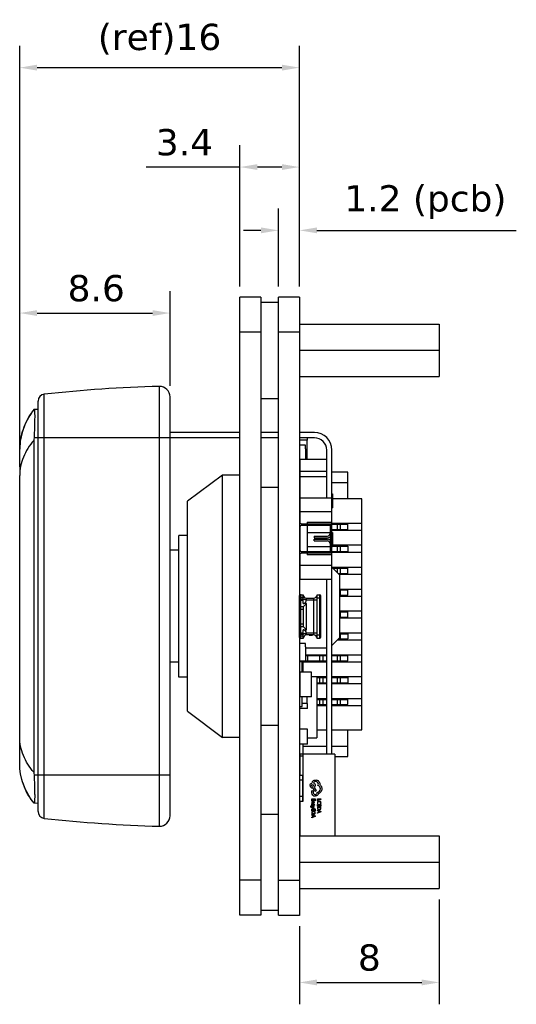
# Model space of a CAD drawing. Header units: millimetres. Extents: x 238 to 369, y 221 to 277.
# Tile 2 of 3: x 287 to 316, y 221 to 277. Entities that reach past the tile are written whole.
import ezdxf

# ---------------------------------------------------------------- set-up
doc = ezdxf.new("R2010")
doc.units = ezdxf.units.MM
doc.header["$LTSCALE"] = 30.734
doc.header["$PDMODE"] = 3
doc.header["$PDSIZE"] = 0.3125
doc.layers.get('0').update_dxf_attribs({"linetype": 'CONTINUOUS'})
doc.layers.get('Defpoints').update_dxf_attribs({"linetype": 'CONTINUOUS'})
doc.layers.add('dim', color=6, linetype='CONTINUOUS', lineweight=9)
doc.styles.add('Verdana', font='verdana.ttf', dxfattribs={"height": 1.5})
doc.dimstyles.new('aaaaaaaa 3.0', dxfattribs={"dimtxt": 1.5, "dimasz": 1, "dimexe": 1.25, "dimexo": 0.625, "dimtad": 1, "dimzin": 9, "dimdsep": 46, "dimtxsty": 'Verdana', "dimcen": 0, "dimazin": 0, "dimtfac": 1, "dimtofl": 0, "dimtmove": 0, "dimatfit": 3, "dimfxl": 1, "dimlwd": 25, "dimlwe": 25, "dimarcsym": 0})

# ---------------------------------------------------------------- blocks, each defined once
blk = doc.blocks.new('*D16')
at = {"layer": 'Defpoints', "color": 0}
for p in [(302.074, 265.174), (302.074, 261.348), (303.274, 261.348)]:
    blk.add_point(p, dxfattribs=at)
at = {"layer": 'dim', "color": 0, "lineweight": 25}
for p, q in [((302.074, 261.973), (302.074, 266.424)), ((303.274, 261.973), (303.274, 266.424)), ((301.074, 265.174), (300.074, 265.174)), ((304.274, 265.174), (315.68, 265.174))]:
    blk.add_line(p, q, dxfattribs=at)
at = {"layer": 'dim', "color": 0}
for points in [[(301.074, 265.007), (301.074, 265.341), (302.074, 265.174)], [(304.274, 265.341), (304.274, 265.007), (303.274, 265.174)]]:
    blk.add_solid(points, dxfattribs=at)
at = {"layer": 'dim', "color": 0, "insert": (310.477, 266.79), "char_height": 1.5, "attachment_point": 5, "style": 'Verdana'}
blk.add_mtext('1.2 (pcb)', dxfattribs=at)
blk = doc.blocks.new('*D17')
at = {"layer": 'Defpoints', "color": 0}
for p in [(299.874, 268.792), (299.874, 261.348), (303.274, 261.348)]:
    blk.add_point(p, dxfattribs=at)
at = {"layer": 'dim', "color": 0, "lineweight": 25}
for p, q in [((299.874, 261.973), (299.874, 270.042)), ((303.274, 261.973), (303.274, 270.042)), ((299.874, 268.792), (294.518, 268.792)), ((302.274, 268.792), (300.874, 268.792))]:
    blk.add_line(p, q, dxfattribs=at)
at = {"layer": 'dim', "color": 0}
for points in [[(300.874, 268.958), (300.874, 268.625), (299.874, 268.792)], [(302.274, 268.625), (302.274, 268.958), (303.274, 268.792)]]:
    blk.add_solid(points, dxfattribs=at)
at = {"layer": 'dim', "color": 0, "insert": (296.696, 270.198), "char_height": 1.5, "attachment_point": 5, "style": 'Verdana'}
blk.add_mtext('3.4', dxfattribs=at)
blk = doc.blocks.new('*D18')
at = {"layer": 'Defpoints', "color": 0}
for p in [(303.274, 274.472), (303.274, 261.348), (287.274, 251.492)]:
    blk.add_point(p, dxfattribs=at)
at = {"layer": 'dim', "color": 0, "lineweight": 25}
for p, q in [((287.274, 252.117), (287.274, 275.722)), ((303.274, 261.973), (303.274, 275.722)), ((288.274, 274.472), (302.274, 274.472))]:
    blk.add_line(p, q, dxfattribs=at)
at = {"layer": 'dim', "color": 0}
for points in [[(288.274, 274.639), (288.274, 274.305), (287.274, 274.472)], [(302.274, 274.305), (302.274, 274.639), (303.274, 274.472)]]:
    blk.add_solid(points, dxfattribs=at)
at = {"layer": 'dim', "color": 0, "insert": (295.274, 276.093), "char_height": 1.5, "attachment_point": 5, "style": 'Verdana'}
blk.add_mtext('(ref)16', dxfattribs=at)
blk = doc.blocks.new('*D19')
at = {"layer": 'Defpoints', "color": 0}
for p in [(295.874, 260.449), (295.874, 255.659), (287.274, 251.508)]:
    blk.add_point(p, dxfattribs=at)
at = {"layer": 'dim', "color": 0, "lineweight": 25}
for p, q in [((287.274, 252.133), (287.274, 261.699)), ((295.874, 256.284), (295.874, 261.699)), ((288.274, 260.449), (294.874, 260.449))]:
    blk.add_line(p, q, dxfattribs=at)
at = {"layer": 'dim', "color": 0}
for points in [[(288.274, 260.616), (288.274, 260.283), (287.274, 260.449)], [(294.874, 260.283), (294.874, 260.616), (295.874, 260.449)]]:
    blk.add_solid(points, dxfattribs=at)
at = {"layer": 'dim', "color": 0, "insert": (291.652, 261.859), "char_height": 1.5, "attachment_point": 5, "style": 'Verdana'}
blk.add_mtext('8.6', dxfattribs=at)
blk = doc.blocks.new('*D27')
at = {"layer": 'Defpoints', "color": 0}
for p in [(311.274, 227.573), (303.274, 226.039), (311.274, 222.201)]:
    blk.add_point(p, dxfattribs=at)
at = {"layer": 'dim', "color": 0, "lineweight": 25}
for p, q in [((311.274, 226.948), (311.274, 220.951)), ((303.274, 225.414), (303.274, 220.951)), ((304.274, 222.201), (310.274, 222.201))]:
    blk.add_line(p, q, dxfattribs=at)
at = {"layer": 'dim', "color": 0}
for points in [[(304.274, 222.368), (304.274, 222.035), (303.274, 222.201)], [(310.274, 222.035), (310.274, 222.368), (311.274, 222.201)]]:
    blk.add_solid(points, dxfattribs=at)
at = {"layer": 'dim', "color": 0, "insert": (307.274, 223.611), "char_height": 1.5, "attachment_point": 5, "style": 'Verdana'}
blk.add_mtext('8', dxfattribs=at)

msp = doc.modelspace()

# ---------------------------------------------------------------- linework, layer by layer
at = {"linetype": 'Continuous'}
for p, q in [((299.874, 226.039), (299.874, 261.348)), ((301.074, 261.348), (299.874, 261.348)), ((301.074, 261.348), (301.074, 226.039)), ((301.074, 261.073), (302.074, 261.073)), ((302.074, 226.039), (302.074, 261.348)), ((303.274, 261.348), (302.074, 261.348)), ((303.274, 261.348), (303.274, 226.039)), ((303.274, 259.823), (311.274, 259.823)), ((311.274, 259.823), (311.274, 256.823)), ((301.074, 259.349), (299.874, 259.349)), ((303.274, 259.349), (302.074, 259.349)), ((303.274, 258.323), (311.274, 258.323)), ((303.274, 256.823), (311.274, 256.823)), ((295.258, 256.259), (295.258, 231.127)), ((288.681, 231.573), (288.681, 255.813)), ((295.874, 231.727), (295.874, 255.659)), ((301.074, 255.573), (302.074, 255.573)), ((288.099, 254.95), (288.104, 254.95)), ((288.107, 254.951), (288.324, 254.958)), ((288.324, 231.971), (288.324, 255.415)), ((299.874, 253.323), (288.094, 253.323)), ((299.874, 253.623), (295.874, 253.623)), ((302.074, 253.623), (301.074, 253.623)), ((302.074, 253.323), (301.074, 253.323)), ((304.134, 253.623), (303.274, 253.623)), ((304.134, 253.323), (303.274, 253.323)), ((303.734, 253.178), (303.274, 253.178)), ((303.299, 252.89), (303.299, 253.178)), ((303.724, 252.092), (303.724, 253.178)), ((303.734, 253.178), (303.734, 253.323)), ((287.305, 253.128), (287.274, 252.663)), ((287.277, 252.808), (287.274, 252.663)), ((303.624, 252.892), (303.274, 252.892)), ((303.274, 252.642), (303.299, 252.642)), ((303.299, 252.142), (303.299, 252.642)), ((303.614, 252.692), (303.614, 252.097)), ((303.624, 252.692), (303.614, 252.692)), ((303.634, 252.682), (303.614, 252.692)), ((303.624, 252.692), (303.624, 252.892)), ((303.634, 252.102), (303.634, 252.682)), ((304.834, 249.892), (304.834, 252.623)), ((305.134, 247.916), (305.134, 252.623)), ((303.299, 252.142), (303.274, 252.142)), ((303.324, 248.399), (303.324, 252.092)), ((303.324, 252.092), (304.834, 252.092)), ((303.634, 252.102), (303.622, 252.096)), ((303.274, 251.892), (303.324, 251.892)), ((303.324, 251.806), (303.274, 251.806)), ((287.274, 234.723), (287.274, 251.163)), ((298.874, 251.193), (296.874, 249.693)), ((298.874, 236.193), (298.874, 251.193)), ((299.874, 251.193), (298.874, 251.193)), ((303.324, 251.252), (303.274, 251.252)), ((303.274, 251.217), (303.324, 251.217)), ((304.834, 251.392), (303.324, 251.392)), ((304.834, 251.092), (303.324, 251.092)), ((306.044, 251.352), (305.134, 251.352)), ((305.222, 251.362), (305.222, 251.352)), ((305.74, 251.362), (305.222, 251.362)), ((305.245, 251.362), (305.245, 251.352)), ((305.284, 251.362), (305.284, 251.352)), ((305.302, 251.362), (305.302, 251.352)), ((305.471, 251.352), (305.471, 251.362)), ((305.571, 251.362), (305.571, 251.352)), ((305.74, 251.352), (305.74, 251.362)), ((305.786, 251.362), (305.743, 251.362)), ((305.786, 251.362), (305.786, 251.352)), ((306.044, 249.827), (306.044, 251.352)), ((301.074, 250.493), (302.074, 250.493)), ((306.044, 250.752), (305.134, 250.752)), ((303.324, 249.892), (305.124, 249.892)), ((305.124, 245.242), (305.124, 249.892)), ((305.134, 250.124), (305.174, 250.124)), ((305.174, 250.124), (305.174, 249.324)), ((306.844, 249.827), (305.174, 249.827)), ((306.844, 236.627), (306.844, 249.827)), ((296.874, 237.693), (296.874, 249.693)), ((305.134, 249.324), (305.174, 249.324)), ((303.274, 249.017), (303.324, 249.017)), ((305.124, 249.092), (303.324, 249.092)), ((303.324, 246.877), (303.324, 248.257)), ((303.374, 248.407), (305.124, 248.407)), ((305.124, 248.307), (303.374, 248.307)), ((303.724, 248.507), (305.124, 248.507)), ((303.724, 248.507), (303.724, 248.407)), ((303.724, 248.307), (303.724, 246.827)), ((305.024, 248.307), (305.024, 246.827)), ((306.844, 248.427), (305.134, 248.427)), ((305.134, 248.377), (306.044, 248.377)), ((305.427, 248.377), (305.427, 248.077)), ((305.627, 248.077), (305.627, 248.377)), ((306.044, 248.077), (306.044, 248.377)), ((296.374, 239.643), (296.374, 247.743)), ((296.874, 247.743), (296.374, 247.743)), ((303.274, 247.717), (303.324, 247.717)), ((303.724, 247.916), (305.024, 247.916)), ((304.124, 247.707), (304.874, 247.707)), ((304.124, 247.707), (304.124, 247.607)), ((304.124, 247.607), (304.874, 247.607)), ((305.124, 247.916), (305.174, 247.916)), ((305.134, 248.077), (306.044, 248.077)), ((306.844, 248.027), (305.134, 248.027)), ((305.174, 247.916), (305.174, 247.116)), ((303.324, 247.417), (303.274, 247.417)), ((303.724, 247.116), (305.024, 247.116)), ((304.124, 247.527), (304.874, 247.527)), ((304.124, 247.427), (304.124, 247.527)), ((304.124, 247.427), (304.874, 247.427)), ((305.124, 247.116), (305.174, 247.116)), ((305.134, 235.252), (305.134, 247.116)), ((306.844, 247.177), (305.174, 247.177)), ((305.174, 247.127), (306.044, 247.127)), ((305.427, 247.127), (305.427, 246.827)), ((305.627, 246.827), (305.627, 247.127)), ((306.044, 247.127), (306.044, 246.827)), ((296.374, 246.893), (295.874, 246.893)), ((303.324, 245.242), (303.324, 246.736)), ((303.374, 246.827), (305.124, 246.827)), ((305.124, 246.727), (303.374, 246.727)), ((303.724, 246.727), (303.724, 246.627)), ((305.124, 246.627), (303.724, 246.627)), ((305.134, 246.827), (306.044, 246.827)), ((305.134, 246.777), (306.844, 246.777)), ((303.274, 246.117), (303.324, 246.117)), ((303.274, 246.068), (303.324, 246.068)), ((303.324, 246.042), (305.124, 246.042)), ((305.574, 245.488), (305.134, 245.928)), ((305.136, 245.927), (306.844, 245.927)), ((305.186, 245.877), (306.044, 245.877)), ((305.427, 245.877), (305.427, 245.635)), ((305.627, 245.577), (305.627, 245.877)), ((306.044, 245.577), (306.044, 245.877)), ((305.486, 245.577), (306.044, 245.577)), ((305.536, 245.527), (306.844, 245.527)), ((305.574, 245.488), (305.574, 241.898)), ((303.324, 245.242), (305.124, 245.242)), ((304.834, 235.252), (304.834, 245.242)), ((303.274, 244.364), (303.374, 244.364)), ((303.284, 241.904), (303.284, 244.304)), ((303.334, 244.354), (303.484, 244.354)), ((303.334, 244.354), (303.334, 241.854)), ((303.334, 244.215), (303.484, 244.215)), ((303.374, 244.364), (303.374, 244.354)), ((303.484, 244.082), (303.484, 244.354)), ((304.284, 244.354), (304.434, 244.354)), ((304.284, 241.854), (304.284, 244.354)), ((304.434, 241.854), (304.434, 244.354)), ((304.484, 244.304), (304.484, 241.904)), ((305.574, 244.677), (306.844, 244.677)), ((305.574, 244.627), (306.044, 244.627)), ((305.574, 244.327), (306.044, 244.327)), ((305.574, 244.277), (306.844, 244.277)), ((305.627, 244.327), (305.627, 244.627)), ((306.044, 244.327), (306.044, 244.627)), ((303.484, 244.098), (303.334, 244.098)), ((303.484, 244.029), (303.334, 244.029)), ((303.334, 243.681), (303.511, 243.681)), ((303.679, 244.054), (303.484, 244.082)), ((303.484, 243.854), (303.484, 244.029)), ((303.484, 244.029), (303.484, 244.029)), ((303.684, 243.854), (303.484, 243.854)), ((303.511, 243.681), (303.684, 243.854)), ((303.679, 244.054), (304.284, 244.054)), ((303.684, 244.154), (304.084, 244.154)), ((303.684, 244.075), (303.684, 244.154)), ((303.684, 242.354), (303.684, 243.854)), ((304.084, 244.154), (304.084, 242.054)), ((304.484, 244.154), (304.284, 244.154)), ((303.284, 243.564), (303.274, 243.564)), ((303.484, 243.508), (303.284, 243.508)), ((303.484, 243.508), (303.484, 242.701)), ((305.574, 243.427), (306.844, 243.427)), ((305.574, 243.377), (306.044, 243.377)), ((305.574, 243.077), (306.044, 243.077)), ((305.627, 243.077), (305.627, 243.377)), ((306.044, 243.077), (306.044, 243.377)), ((303.284, 242.644), (303.274, 242.644)), ((303.284, 242.701), (303.484, 242.701)), ((303.511, 242.527), (303.334, 242.527)), ((303.684, 242.354), (303.511, 242.527)), ((305.574, 243.027), (306.844, 243.027)), ((303.334, 242.179), (303.484, 242.179)), ((303.334, 242.11), (303.484, 242.11)), ((303.484, 241.994), (303.334, 241.994)), ((303.484, 242.354), (303.684, 242.354)), ((303.484, 241.854), (303.484, 242.354)), ((303.679, 242.154), (303.484, 242.127)), ((304.284, 242.154), (303.679, 242.154)), ((303.684, 242.054), (303.684, 242.133)), ((304.084, 242.054), (303.684, 242.054)), ((303.827, 242.044), (303.827, 242.054)), ((303.827, 242.044), (304.03, 242.044)), ((303.856, 242.054), (303.856, 242.044)), ((303.877, 242.044), (303.877, 242.054)), ((303.924, 242.044), (303.924, 242.054)), ((303.974, 242.044), (303.974, 242.054)), ((303.994, 242.044), (303.994, 242.054)), ((304.013, 242.044), (304.013, 242.054)), ((304.03, 242.044), (304.03, 242.054)), ((304.284, 242.054), (304.484, 242.054)), ((305.574, 242.177), (306.844, 242.177)), ((305.574, 242.127), (306.044, 242.127)), ((305.627, 241.827), (305.627, 242.127)), ((306.044, 242.127), (306.044, 241.827)), ((303.374, 241.844), (303.274, 241.844)), ((303.624, 241.573), (303.274, 241.573)), ((303.484, 241.854), (303.334, 241.854)), ((303.374, 241.844), (303.374, 241.854)), ((303.624, 241.373), (303.614, 241.373)), ((303.634, 241.363), (303.614, 241.373)), ((303.614, 241.373), (303.614, 240.773)), ((303.624, 241.373), (303.624, 241.573)), ((303.634, 240.783), (303.634, 241.363)), ((304.434, 241.854), (304.284, 241.854)), ((305.574, 241.898), (305.134, 241.458)), ((305.453, 241.777), (306.844, 241.777)), ((305.503, 241.827), (306.044, 241.827)), ((303.274, 241.323), (303.299, 241.323)), ((303.274, 241.318), (303.299, 241.318)), ((303.274, 240.877), (303.299, 240.877)), ((303.299, 240.823), (303.274, 240.823)), ((303.299, 240.823), (303.299, 241.323)), ((303.634, 241.318), (304.834, 241.318)), ((303.634, 240.927), (304.834, 240.927)), ((303.634, 240.877), (304.834, 240.877)), ((303.747, 240.577), (303.747, 240.877)), ((304.424, 240.877), (304.424, 240.577)), ((304.624, 240.577), (304.624, 240.877)), ((305.134, 240.927), (306.844, 240.927)), ((305.134, 240.877), (306.044, 240.877)), ((305.427, 240.877), (305.427, 240.577)), ((305.627, 240.577), (305.627, 240.877)), ((306.044, 240.577), (306.044, 240.877)), ((296.374, 240.493), (295.874, 240.493)), ((303.274, 240.573), (303.624, 240.573)), ((303.434, 240.523), (303.274, 240.523)), ((303.434, 239.938), (303.434, 240.523)), ((303.494, 239.938), (303.494, 240.577)), ((303.494, 240.527), (304.834, 240.527)), ((303.634, 240.783), (303.614, 240.773)), ((303.614, 240.773), (303.624, 240.773)), ((303.624, 240.773), (303.624, 240.573)), ((303.624, 240.577), (304.834, 240.577)), ((305.134, 240.577), (306.044, 240.577)), ((305.134, 240.527), (306.844, 240.527)), ((303.974, 239.938), (303.319, 239.938)), ((303.319, 238.514), (303.319, 239.938)), ((303.974, 238.514), (303.974, 239.938)), ((303.974, 239.673), (304.274, 239.673)), ((304.274, 239.677), (304.834, 239.677)), ((304.274, 239.673), (304.274, 236.173)), ((305.134, 239.677), (306.844, 239.677)), ((296.874, 239.643), (296.374, 239.643)), ((303.274, 239.354), (303.319, 239.354)), ((303.319, 239.233), (303.274, 239.233)), ((303.319, 239.133), (303.274, 239.133)), ((303.299, 239.133), (303.299, 239.233)), ((304.274, 239.627), (304.834, 239.627)), ((304.274, 239.327), (304.834, 239.327)), ((304.274, 239.277), (304.834, 239.277)), ((304.424, 239.627), (304.424, 239.327)), ((304.624, 239.327), (304.624, 239.627)), ((305.134, 239.627), (306.044, 239.627)), ((305.134, 239.327), (306.044, 239.327)), ((305.134, 239.277), (306.844, 239.277)), ((305.427, 239.627), (305.427, 239.327)), ((305.627, 239.327), (305.627, 239.627)), ((306.044, 239.627), (306.044, 239.327)), ((303.974, 238.514), (303.319, 238.514)), ((303.434, 237.965), (303.434, 238.514)), ((303.734, 238.137), (303.434, 238.137)), ((303.724, 238.137), (303.724, 238.514)), ((303.734, 237.862), (303.734, 238.137)), ((304.274, 238.427), (304.834, 238.427)), ((304.274, 238.377), (304.834, 238.377)), ((304.274, 238.077), (304.834, 238.077)), ((304.274, 238.027), (304.834, 238.027)), ((304.424, 238.377), (304.424, 238.077)), ((304.624, 238.077), (304.624, 238.377)), ((305.134, 238.427), (306.844, 238.427)), ((305.134, 238.377), (306.044, 238.377)), ((305.134, 238.077), (306.044, 238.077)), ((305.134, 238.027), (306.844, 238.027)), ((305.427, 238.377), (305.427, 238.077)), ((305.627, 238.077), (305.627, 238.377)), ((306.044, 238.077), (306.044, 238.377)), ((296.874, 237.693), (298.874, 236.193)), ((303.274, 237.965), (303.434, 237.965)), ((303.734, 237.862), (303.274, 237.862)), ((301.074, 236.893), (302.074, 236.893)), ((303.734, 236.672), (303.274, 236.672)), ((303.734, 235.822), (303.734, 236.672)), ((304.274, 236.627), (304.834, 236.627)), ((305.134, 236.627), (306.844, 236.627)), ((306.044, 235.102), (306.044, 236.627)), ((299.874, 236.193), (298.874, 236.193)), ((303.734, 235.822), (303.274, 235.822)), ((303.474, 235.822), (303.474, 235.252)), ((303.734, 236.173), (304.274, 236.173)), ((303.294, 235.202), (303.274, 235.202)), ((305.294, 235.252), (303.294, 235.252)), ((303.294, 235.252), (303.294, 234.052)), ((303.474, 235.702), (304.834, 235.702)), ((303.494, 232.552), (303.494, 235.252)), ((305.134, 235.702), (306.044, 235.702)), ((305.294, 235.252), (305.294, 230.573)), ((303.294, 235.152), (303.494, 235.152)), ((305.294, 235.102), (306.044, 235.102)), ((288.094, 234.063), (295.874, 234.063)), ((303.274, 234.052), (303.494, 234.052)), ((303.474, 232.552), (303.474, 234.052)), ((303.474, 233.752), (303.274, 233.752)), ((303.979, 233.034), (303.979, 233.12)), ((304.042, 233.313), (304.028, 233.313)), ((304.149, 233.111), (304.042, 233.313)), ((304.067, 233.108), (304.067, 233.043)), ((304.125, 233.349), (304.226, 233.156)), ((304.226, 233.156), (304.149, 233.111)), ((304.292, 233.052), (304.292, 233.063)), ((288.104, 232.436), (288.101, 232.436)), ((288.324, 232.428), (288.107, 232.436)), ((303.274, 232.852), (303.474, 232.852)), ((303.274, 232.552), (303.494, 232.552)), ((303.294, 232.552), (303.294, 230.573)), ((303.979, 232.683), (304.183, 232.683)), ((303.979, 232.573), (303.979, 232.683)), ((304.003, 232.573), (303.979, 232.573)), ((304.003, 232.458), (303.979, 232.458)), ((303.979, 232.458), (303.979, 232.432)), ((303.979, 232.432), (304.073, 232.432)), ((303.984, 232.398), (304.011, 232.398)), ((304.071, 232.656), (304.003, 232.656)), ((304.003, 232.656), (304.003, 232.573)), ((304.038, 232.458), (304.052, 232.458)), ((304.04, 232.35), (304.043, 232.359)), ((304.052, 232.458), (304.048, 232.492)), ((304.069, 232.358), (304.065, 232.35)), ((304.072, 232.458), (304.066, 232.501)), ((304.071, 232.584), (304.071, 232.656)), ((304.094, 232.584), (304.071, 232.584)), ((304.114, 232.535), (304.09, 232.535)), ((304.159, 232.656), (304.094, 232.656)), ((304.094, 232.656), (304.094, 232.584)), ((304.159, 232.578), (304.159, 232.656)), ((304.183, 232.578), (304.159, 232.578)), ((304.183, 232.683), (304.183, 232.578)), ((304.302, 232.683), (304.505, 232.683)), ((304.302, 232.575), (304.302, 232.683)), ((304.325, 232.575), (304.302, 232.575)), ((304.302, 232.374), (304.505, 232.374)), ((304.302, 232.265), (304.302, 232.374)), ((304.31, 232.415), (304.336, 232.415)), ((304.505, 232.656), (304.325, 232.656)), ((304.325, 232.656), (304.325, 232.575)), ((304.473, 232.415), (304.5, 232.415)), ((304.505, 232.683), (304.505, 232.656)), ((304.505, 232.374), (304.505, 232.269)), ((301.074, 231.823), (302.074, 231.823)), ((303.911, 232.27), (303.911, 232.265)), ((303.936, 232.281), (303.913, 232.281)), ((303.934, 232.276), (303.936, 232.281)), ((303.98, 232.229), (303.953, 232.24)), ((303.957, 232.213), (304.125, 232.147)), ((303.979, 232.119), (304.183, 232.119)), ((303.979, 232.01), (303.979, 232.119)), ((304.003, 232.01), (303.979, 232.01)), ((304.183, 231.972), (303.979, 231.972)), ((303.979, 231.972), (303.979, 231.916)), ((303.979, 231.795), (304.183, 231.717)), ((303.979, 231.766), (303.979, 231.795)), ((304.125, 232.286), (303.98, 232.229)), ((304.002, 232.216), (304.015, 232.22)), ((304.007, 232.215), (304.002, 232.216)), ((304.071, 232.093), (304.003, 232.093)), ((304.003, 232.093), (304.003, 232.01)), ((304.159, 231.945), (304.003, 231.945)), ((304.003, 231.945), (304.003, 231.916)), ((304.015, 232.213), (304.007, 232.215)), ((304.015, 232.22), (304.125, 232.258)), ((304.125, 232.173), (304.015, 232.213)), ((304.035, 232.34), (304.04, 232.35)), ((304.065, 232.35), (304.062, 232.341)), ((304.071, 232.02), (304.071, 232.093)), ((304.094, 232.02), (304.071, 232.02)), ((304.159, 232.093), (304.094, 232.093)), ((304.094, 232.093), (304.094, 232.02)), ((304.122, 232.306), (304.097, 232.306)), ((304.125, 232.258), (304.125, 232.286)), ((304.125, 232.147), (304.125, 232.173)), ((304.159, 232.015), (304.159, 232.093)), ((304.183, 232.015), (304.159, 232.015)), ((304.159, 231.915), (304.159, 231.945)), ((304.183, 232.119), (304.183, 232.015)), ((304.183, 231.914), (304.183, 231.972)), ((304.325, 232.265), (304.302, 232.265)), ((304.505, 232.226), (304.302, 232.226)), ((304.302, 232.226), (304.302, 232.17)), ((304.302, 232.049), (304.505, 231.972)), ((304.302, 232.02), (304.302, 232.049)), ((304.358, 232.001), (304.302, 232.02)), ((304.505, 231.944), (304.302, 231.866)), ((304.302, 231.895), (304.358, 231.916)), ((304.302, 231.866), (304.302, 231.895)), ((304.394, 232.348), (304.325, 232.348)), ((304.325, 232.348), (304.325, 232.265)), ((304.482, 232.2), (304.325, 232.2)), ((304.325, 232.2), (304.325, 232.17)), ((304.358, 231.916), (304.358, 232.001)), ((304.465, 231.962), (304.381, 231.992)), ((304.381, 231.992), (304.381, 231.924)), ((304.381, 231.924), (304.465, 231.955)), ((304.394, 232.275), (304.394, 232.348)), ((304.417, 232.275), (304.394, 232.275)), ((304.482, 232.348), (304.417, 232.348)), ((304.417, 232.348), (304.417, 232.275)), ((304.47, 231.961), (304.465, 231.962)), ((304.475, 231.957), (304.48, 231.958)), ((304.482, 232.269), (304.482, 232.348)), ((304.505, 232.269), (304.482, 232.269)), ((304.482, 232.169), (304.482, 232.2)), ((304.505, 232.168), (304.505, 232.226)), ((304.505, 231.972), (304.505, 231.944)), ((304.035, 231.746), (303.979, 231.766)), ((304.183, 231.689), (303.979, 231.612)), ((303.979, 231.641), (304.035, 231.661)), ((303.979, 231.612), (303.979, 231.641)), ((304.035, 231.661), (304.035, 231.746)), ((304.143, 231.707), (304.058, 231.738)), ((304.058, 231.738), (304.058, 231.67)), ((304.058, 231.67), (304.143, 231.7)), ((304.147, 231.706), (304.143, 231.707)), ((304.153, 231.703), (304.158, 231.704)), ((304.183, 231.717), (304.183, 231.689)), ((303.274, 230.573), (311.274, 230.573)), ((311.274, 230.573), (311.274, 227.573)), ((303.274, 229.073), (311.274, 229.073)), ((301.074, 228.04), (299.874, 228.04)), ((302.074, 228.04), (303.274, 228.04)), ((303.274, 227.573), (311.274, 227.573)), ((301.074, 226.323), (302.074, 226.323)), ((301.074, 226.039), (299.874, 226.039)), ((302.074, 226.039), (303.274, 226.039)), ((303.274, 226.039), (303.274, 226.034))]:
    msp.add_line(p, q, dxfattribs=at)
msp.add_lwpolyline([(288.099, 254.95), (287.826, 254.573), (287.583, 254.118), (287.408, 253.633), (287.305, 253.128)], dxfattribs=at)
msp.add_circle((304.026, 233.459), 0.0564, dxfattribs=at)
for centre, radius, start, end in [((297.38, 176.287), 80, 91.51954, 96.24255), ((295.274, 255.659), 0.6, 0, 91.5195), ((288.724, 255.415), 0.4, 96.2426, 180), ((290.236, 253.171), 2.147, 175.928, 179.8423), ((304.134, 252.623), 1, 0, 90), ((304.134, 252.623), 0.7, 0, 90), ((330.082, 251.411), 42.808, 179.6628, 179.8918), ((379.112, 251.274), 91.838, 179.75706, 180.069), ((303.374, 248.257), 0.15, 90, 131.8371), ((303.374, 248.257), 0.05, 90, 180), ((304.874, 247.857), 0.15, 270, 360), ((304.874, 247.857), 0.25, 270, 307.6162), ((304.874, 247.277), 0.25, 52.385, 90), ((304.874, 247.277), 0.15, 0, 90), ((303.374, 246.877), 0.15, 228.1629, 270), ((303.374, 246.877), 0.05, 180, 270), ((303.334, 244.304), 0.05, 90, 180), ((303.684, 244.354), 0.2, 180, 270), ((304.084, 244.354), 0.2, 270, 360), ((304.434, 244.304), 0.05, 0, 90), ((303.619, 244.08), 0.0653, 339.1138, 347.0821), ((303.684, 241.854), 0.2, 90, 180), ((303.619, 242.129), 0.0653, 12.9179, 20.8862), ((304.084, 241.854), 0.2, 0, 90), ((303.334, 241.904), 0.05, 180, 270), ((304.434, 241.904), 0.05, 270, 360), ((290.236, 234.215), 2.147, 180.1576, 184.0719), ((304.212, 233.535), 0.238, 132.5963, 165.4744), ((304.211, 233.536), 0.145, 0.0152, 89.9848), ((304.028, 233.458), 0.145, 180.0152, 269.9848), ((304.18, 233.052), 0.113, 270.0736, 359.9264), ((304.269, 233.266), 0.204, 276.5102, 359.9697), ((304.268, 233.265), 0.205, 0.0487, 71.1895), ((304.024, 232.502), 0.0206, 44.3052, 61.8665), ((304.181, 233.052), 0.202, 227.3652, 270.0756), ((304.043, 232.49), 0.0845, 20.9372, 32.1416), ((304.388, 232.476), 0.0898, 121.1081, 133.3031), ((304.391, 232.461), 0.0944, 330.8528, 337.7258), ((304.392, 232.46), 0.0931, 337.7421, 340.5573), ((304.404, 232.462), 0.107, 42.7334, 45.5371), ((288.724, 231.971), 0.4, 180, 263.7574), ((304.084, 231.908), 0.104, 219.7237, 222.9705), ((304.081, 231.905), 0.0998, 222.9549, 225.5783), ((304.071, 231.901), 0.0653, 224.0367, 241.5537), ((304.046, 232.338), 0.0821, 337.6394, 345.5195), ((304.04, 232.339), 0.0883, 345.5522, 353.1702), ((304.407, 232.162), 0.104, 219.7237, 222.9705), ((304.404, 232.159), 0.0998, 222.9549, 225.5783), ((304.393, 232.155), 0.0653, 224.0367, 241.5537), ((297.38, 311.099), 80, 263.75745, 268.48046), ((295.274, 231.727), 0.6, 268.4805, 360)]:
    msp.add_arc(centre, radius, start, end, dxfattribs=at)
for points, knots in [([(288.104, 254.95), (287.86, 254.645), (287.557, 254.13), (287.334, 253.383), (287.285, 252.999), (287.277, 252.808)], [0, 0, 0, 0, 0.504444, 0.753075, 1, 1, 1, 1]), ([(288.107, 254.951), (288.111, 254.951), (288.115, 254.943), (288.118, 254.932), (288.122, 254.911), (288.125, 254.876), (288.128, 254.822), (288.13, 254.754), (288.132, 254.673), (288.132, 254.578), (288.132, 254.428), (288.13, 254.216), (288.123, 253.938), (288.113, 253.636), (288.102, 253.429), (288.094, 253.323)], [0, 0, 0, 0, 0.006386, 0.012585, 0.021047, 0.044889, 0.077862, 0.119709, 0.170029, 0.22836, 0.294128, 0.445388, 0.617989, 0.805275, 1, 1, 1, 1]), ([(288.089, 253.176), (287.961, 253.031), (287.732, 252.727), (287.471, 252.227), (287.311, 251.702), (287.274, 251.341), (287.274, 251.163)], [0, 0, 0, 0, 0.261131, 0.513496, 0.758733, 1, 1, 1, 1]), ([(287.275, 251.663), (287.275, 251.728), (287.276, 251.856), (287.277, 252.041), (287.278, 252.187), (287.278, 252.295), (287.278, 252.368), (287.278, 252.434), (287.278, 252.492), (287.277, 252.542), (287.277, 252.579), (287.277, 252.604), (287.276, 252.619), (287.276, 252.632), (287.276, 252.643), (287.276, 252.651), (287.276, 252.658), (287.275, 252.66), (287.275, 252.663), (287.275, 252.663)], [0, 0, 0, 0, 0.19506, 0.382666, 0.555523, 0.634344, 0.707044, 0.77294, 0.831389, 0.881844, 0.923802, 0.941469, 0.956872, 0.969972, 0.980729, 0.989123, 0.995139, 0.998765, 1, 1, 1, 1]), ([(303.334, 244.215), (303.322, 244.215), (303.306, 244.213), (303.289, 244.207), (303.284, 244.202), (303.284, 244.2)], [0, 0, 0, 0, 0.654508, 0.87285, 1, 1, 1, 1]), ([(303.291, 244.111), (303.29, 244.112), (303.286, 244.116), (303.284, 244.121), (303.284, 244.125)], [0, 0, 0, 0, 0.281852, 1, 1, 1, 1]), ([(303.334, 244.029), (303.322, 244.029), (303.296, 244.037), (303.284, 244.062), (303.284, 244.073)], [0, 0, 0, 0, 0.523525, 1, 1, 1, 1]), ([(303.284, 243.638), (303.284, 243.649), (303.297, 243.673), (303.322, 243.681), (303.334, 243.681)], [0, 0, 0, 0, 0.474674, 1, 1, 1, 1]), ([(303.334, 244.098), (303.33, 244.098), (303.315, 244.099), (303.299, 244.104), (303.291, 244.111)], [0, 0, 0, 0, 0.282508, 1, 1, 1, 1]), ([(303.484, 244.129), (303.484, 244.122), (303.498, 244.11), (303.518, 244.101), (303.556, 244.089), (303.612, 244.081), (303.66, 244.079), (303.684, 244.079)], [0, 0, 0, 0, 0.108631, 0.205496, 0.332611, 0.654617, 1, 1, 1, 1]), ([(303.682, 244.064), (303.659, 244.066), (303.615, 244.07), (303.562, 244.078), (303.525, 244.084), (303.506, 244.089), (303.493, 244.093), (303.486, 244.096), (303.484, 244.098)], [0, 0, 0, 0, 0.343262, 0.664624, 0.794079, 0.89433, 0.962234, 1, 1, 1, 1]), ([(303.484, 244.032), (303.484, 244.035), (303.484, 244.043), (303.484, 244.059), (303.484, 244.073), (303.484, 244.082)], [0, 0, 0, 0, 0.20838, 0.445978, 1, 1, 1, 1]), ([(303.484, 243.854), (303.51, 243.854), (303.561, 243.866), (303.644, 243.928), (303.672, 244.004), (303.679, 244.054)], [0, 0, 0, 0, 0.251099, 0.50221, 1, 1, 1, 1]), ([(303.511, 243.681), (303.493, 243.663), (303.485, 243.617), (303.484, 243.559), (303.484, 243.525), (303.484, 243.508)], [0, 0, 0, 0, 0.42743, 0.703606, 1, 1, 1, 1]), ([(303.682, 244.065), (303.683, 244.066), (303.683, 244.068), (303.684, 244.07), (303.684, 244.077), (303.684, 244.075)], [0, 0, 0, 0, 0.237257, 0.614203, 1, 1, 1, 1]), ([(303.334, 242.527), (303.322, 242.527), (303.297, 242.535), (303.284, 242.559), (303.284, 242.571)], [0, 0, 0, 0, 0.525326, 1, 1, 1, 1]), ([(303.484, 242.701), (303.484, 242.683), (303.484, 242.649), (303.485, 242.591), (303.493, 242.545), (303.511, 242.527)], [0, 0, 0, 0, 0.296396, 0.572576, 1, 1, 1, 1]), ([(303.284, 242.135), (303.284, 242.147), (303.296, 242.171), (303.322, 242.179), (303.334, 242.179)], [0, 0, 0, 0, 0.476475, 1, 1, 1, 1]), ([(303.284, 242.084), (303.284, 242.086), (303.288, 242.098), (303.3, 242.104), (303.309, 242.107)], [0, 0, 0, 0, 0.199421, 1, 1, 1, 1]), ([(303.334, 241.994), (303.322, 241.994), (303.306, 241.995), (303.289, 242.001), (303.284, 242.007), (303.284, 242.009)], [0, 0, 0, 0, 0.654508, 0.87285, 1, 1, 1, 1]), ([(303.679, 242.154), (303.672, 242.204), (303.644, 242.281), (303.561, 242.342), (303.51, 242.354), (303.484, 242.354)], [0, 0, 0, 0, 0.497793, 0.748897, 1, 1, 1, 1]), ([(303.682, 242.144), (303.659, 242.142), (303.615, 242.138), (303.562, 242.131), (303.525, 242.124), (303.506, 242.119), (303.493, 242.115), (303.486, 242.112), (303.484, 242.11)], [0, 0, 0, 0, 0.343262, 0.664623, 0.794078, 0.894329, 0.962233, 1, 1, 1, 1]), ([(303.684, 242.129), (303.66, 242.129), (303.612, 242.127), (303.556, 242.119), (303.518, 242.108), (303.498, 242.099), (303.484, 242.087), (303.484, 242.079)], [0, 0, 0, 0, 0.345383, 0.667389, 0.794504, 0.891369, 1, 1, 1, 1]), ([(303.684, 242.133), (303.684, 242.132), (303.684, 242.138), (303.683, 242.14), (303.683, 242.143), (303.682, 242.143)], [0, 0, 0, 0, 0.356412, 0.754853, 1, 1, 1, 1]), ([(288.089, 234.21), (287.961, 234.355), (287.732, 234.659), (287.471, 235.159), (287.311, 235.684), (287.274, 236.045), (287.274, 236.223)], [0, 0, 0, 0, 0.261132, 0.513497, 0.758734, 1, 1, 1, 1]), ([(288.099, 232.436), (287.837, 232.753), (287.418, 233.482), (287.274, 234.312), (287.274, 234.723)], [0, 0, 0, 0, 0.499993, 1, 1, 1, 1]), ([(288.104, 232.436), (287.973, 232.6), (287.737, 232.946), (287.473, 233.513), (287.311, 234.11), (287.274, 234.519), (287.274, 234.723)], [0, 0, 0, 0, 0.254304, 0.505256, 0.753413, 1, 1, 1, 1]), ([(288.094, 234.063), (288.102, 233.957), (288.113, 233.75), (288.123, 233.448), (288.13, 233.17), (288.132, 232.958), (288.132, 232.808), (288.132, 232.713), (288.13, 232.632), (288.128, 232.564), (288.125, 232.516), (288.123, 232.485), (288.121, 232.468), (288.118, 232.454), (288.115, 232.443), (288.111, 232.435), (288.107, 232.436)], [0, 0, 0, 0, 0.194723, 0.382007, 0.554607, 0.705865, 0.771633, 0.829964, 0.880284, 0.922131, 0.955104, 0.968179, 0.978949, 0.987411, 0.993609, 1, 1, 1, 1]), ([(303.988, 232.469), (303.992, 232.465), (303.997, 232.461), (304.002, 232.458), (304.003, 232.458)], [0, 0, 0, 0, 0.947036, 1, 1, 1, 1]), ([(304.48, 231.959), (304.48, 231.959), (304.476, 231.959), (304.473, 231.96), (304.47, 231.961)], [0, 0, 0, 0, 0.092664, 1, 1, 1, 1]), ([(304.158, 231.704), (304.157, 231.704), (304.153, 231.705), (304.15, 231.705), (304.147, 231.706)], [0, 0, 0, 0, 0.092664, 1, 1, 1, 1])]:
    msp.add_open_spline(points, degree=3, knots=knots, dxfattribs=at)
for points in [[(288.089, 253.176), (288.083, 250.015), (288.076, 243.693), (288.083, 237.371), (288.089, 234.21)], [(303.484, 244.029), (303.484, 244.03), (303.484, 244.031), (303.484, 244.032)], [(303.309, 242.107), (303.317, 242.109), (303.326, 242.11), (303.334, 242.11)], [(303.883, 233.458), (303.883, 233.522), (303.924, 233.576), (303.982, 233.595)], [(304.051, 233.711), (304.094, 233.75), (304.151, 233.772), (304.209, 233.772)], [(304.211, 233.681), (304.152, 233.681), (304.102, 233.644), (304.078, 233.594)], [(304.078, 233.594), (304.133, 233.574), (304.174, 233.52), (304.174, 233.458)], [(304.209, 233.772), (304.271, 233.772), (304.33, 233.747), (304.373, 233.704)], [(304.334, 233.459), (304.347, 233.481), (304.356, 233.508), (304.356, 233.536)], [(304.373, 233.704), (304.418, 233.659), (304.443, 233.6), (304.443, 233.537)], [(304.443, 233.537), (304.443, 233.526), (304.441, 233.516), (304.44, 233.504)], [(304.44, 233.504), (304.465, 233.485), (304.486, 233.465), (304.504, 233.441)], [(303.979, 233.12), (303.98, 233.143), (304, 233.161), (304.023, 233.161)], [(304.044, 232.903), (304.006, 232.937), (303.983, 232.984), (303.979, 233.034)], [(304.023, 233.161), (304.048, 233.161), (304.068, 233.141), (304.068, 233.117)], [(304.068, 233.117), (304.068, 233.114), (304.067, 233.111), (304.067, 233.108)], [(304.067, 233.043), (304.071, 232.984), (304.12, 232.939), (304.18, 232.939)], [(304.174, 233.458), (304.174, 233.415), (304.155, 233.375), (304.125, 233.349)], [(304.371, 232.992), (304.344, 232.91), (304.268, 232.851), (304.181, 232.849)], [(304.485, 233.07), (304.453, 233.036), (304.414, 233.008), (304.371, 232.992)], [(304.56, 233.267), (304.56, 233.195), (304.532, 233.125), (304.485, 233.07)], [(304.504, 233.441), (304.54, 233.39), (304.56, 233.331), (304.56, 233.267)], [(303.977, 232.516), (303.976, 232.512), (303.976, 232.507), (303.976, 232.503)], [(303.976, 232.503), (303.976, 232.496), (303.977, 232.491), (303.979, 232.485)], [(303.976, 232.358), (303.976, 232.368), (303.977, 232.377), (303.98, 232.386)], [(303.977, 232.342), (303.976, 232.347), (303.976, 232.353), (303.976, 232.358)], [(303.987, 232.536), (303.982, 232.531), (303.979, 232.524), (303.977, 232.516)], [(303.979, 232.485), (303.981, 232.479), (303.984, 232.474), (303.988, 232.469)], [(303.98, 232.386), (303.981, 232.39), (303.983, 232.394), (303.984, 232.398)], [(303.996, 232.543), (303.993, 232.541), (303.99, 232.539), (303.987, 232.536)], [(304.018, 232.549), (304.009, 232.549), (304.002, 232.547), (303.996, 232.543)], [(303.997, 232.496), (303.997, 232.501), (303.998, 232.506), (304, 232.51)], [(303.998, 232.486), (303.997, 232.489), (303.997, 232.492), (303.997, 232.496)], [(303.998, 232.37), (303.997, 232.365), (303.997, 232.36), (303.997, 232.356)], [(303.997, 232.356), (303.997, 232.343), (303.999, 232.334), (304.005, 232.33)], [(304.002, 232.476), (304, 232.479), (303.999, 232.482), (303.998, 232.486)], [(304.011, 232.398), (304.004, 232.389), (304, 232.379), (303.998, 232.37)], [(304, 232.51), (304.001, 232.512), (304.002, 232.514), (304.003, 232.516)], [(304.009, 232.468), (304.006, 232.471), (304.004, 232.473), (304.002, 232.476)], [(304.003, 232.516), (304.006, 232.519), (304.01, 232.521), (304.014, 232.522)], [(304.017, 232.463), (304.014, 232.464), (304.011, 232.466), (304.009, 232.468)], [(304.014, 232.522), (304.016, 232.523), (304.018, 232.523), (304.02, 232.523)], [(304.027, 232.459), (304.023, 232.46), (304.02, 232.461), (304.017, 232.463)], [(304.026, 232.548), (304.024, 232.549), (304.021, 232.549), (304.018, 232.549)], [(304.02, 232.523), (304.023, 232.523), (304.025, 232.523), (304.027, 232.522)], [(304.042, 232.543), (304.037, 232.546), (304.032, 232.548), (304.026, 232.548)], [(304.027, 232.522), (304.03, 232.522), (304.032, 232.521), (304.034, 232.52)], [(304.038, 232.458), (304.034, 232.458), (304.031, 232.458), (304.027, 232.459)], [(304.039, 232.516), (304.04, 232.514), (304.042, 232.512), (304.043, 232.509)], [(304.058, 232.526), (304.054, 232.534), (304.049, 232.539), (304.042, 232.543)], [(304.043, 232.509), (304.044, 232.507), (304.045, 232.504), (304.046, 232.501)], [(304.043, 232.359), (304.045, 232.363), (304.047, 232.367), (304.049, 232.371)], [(304.046, 232.501), (304.047, 232.498), (304.047, 232.495), (304.048, 232.492)], [(304.049, 232.371), (304.051, 232.375), (304.053, 232.379), (304.055, 232.383)], [(304.055, 232.383), (304.058, 232.386), (304.06, 232.388), (304.062, 232.39)], [(304.066, 232.501), (304.064, 232.511), (304.062, 232.519), (304.058, 232.526)], [(304.062, 232.39), (304.067, 232.393), (304.071, 232.396), (304.077, 232.397)], [(304.074, 232.366), (304.073, 232.364), (304.071, 232.362), (304.069, 232.358)], [(304.09, 232.46), (304.085, 232.458), (304.079, 232.458), (304.072, 232.458)], [(304.073, 232.432), (304.082, 232.432), (304.089, 232.433), (304.096, 232.435)], [(304.078, 232.369), (304.076, 232.368), (304.075, 232.367), (304.074, 232.366)], [(304.077, 232.397), (304.08, 232.397), (304.082, 232.397), (304.085, 232.397)], [(304.088, 232.371), (304.084, 232.371), (304.081, 232.37), (304.078, 232.369)], [(304.085, 232.397), (304.09, 232.397), (304.093, 232.397), (304.097, 232.396)], [(304.093, 232.37), (304.091, 232.371), (304.09, 232.371), (304.088, 232.371)], [(304.09, 232.535), (304.093, 232.531), (304.095, 232.528), (304.097, 232.524)], [(304.107, 232.487), (304.107, 232.473), (304.102, 232.464), (304.09, 232.46)], [(304.102, 232.363), (304.099, 232.367), (304.096, 232.369), (304.093, 232.37)], [(304.096, 232.435), (304.103, 232.437), (304.109, 232.44), (304.114, 232.445)], [(304.097, 232.524), (304.101, 232.517), (304.104, 232.51), (304.105, 232.503)], [(304.097, 232.396), (304.101, 232.395), (304.105, 232.393), (304.108, 232.39)], [(304.105, 232.358), (304.104, 232.36), (304.103, 232.362), (304.102, 232.363)], [(304.105, 232.503), (304.107, 232.498), (304.107, 232.493), (304.107, 232.487)], [(304.107, 232.343), (304.107, 232.349), (304.106, 232.353), (304.105, 232.358)], [(304.108, 232.39), (304.111, 232.388), (304.114, 232.385), (304.116, 232.381)], [(304.114, 232.445), (304.123, 232.454), (304.128, 232.467), (304.128, 232.485)], [(304.116, 232.381), (304.122, 232.374), (304.125, 232.365), (304.127, 232.356)], [(304.128, 232.485), (304.128, 232.497), (304.126, 232.509), (304.122, 232.52)], [(304.127, 232.356), (304.128, 232.351), (304.128, 232.346), (304.128, 232.341)], [(304.302, 232.499), (304.3, 232.49), (304.299, 232.481), (304.299, 232.471)], [(304.299, 232.471), (304.299, 232.456), (304.3, 232.443), (304.304, 232.432)], [(304.326, 232.541), (304.314, 232.529), (304.306, 232.515), (304.302, 232.499)], [(304.304, 232.432), (304.305, 232.426), (304.308, 232.42), (304.31, 232.415)], [(304.322, 232.467), (304.322, 232.482), (304.325, 232.495), (304.332, 232.506)], [(304.323, 232.448), (304.322, 232.454), (304.322, 232.461), (304.322, 232.467)], [(304.336, 232.415), (304.33, 232.425), (304.326, 232.436), (304.323, 232.448)], [(304.332, 232.506), (304.335, 232.511), (304.339, 232.515), (304.343, 232.519)], [(304.371, 232.564), (304.36, 232.562), (304.35, 232.558), (304.342, 232.552)], [(304.343, 232.519), (304.348, 232.524), (304.353, 232.528), (304.359, 232.531)], [(304.359, 232.531), (304.371, 232.536), (304.385, 232.539), (304.401, 232.539)], [(304.4, 232.567), (304.39, 232.567), (304.38, 232.566), (304.371, 232.564)], [(304.458, 232.553), (304.441, 232.562), (304.422, 232.567), (304.4, 232.567)], [(304.401, 232.539), (304.41, 232.539), (304.418, 232.539), (304.425, 232.537)], [(304.425, 232.537), (304.44, 232.534), (304.452, 232.528), (304.463, 232.518)], [(304.479, 232.538), (304.472, 232.544), (304.465, 232.549), (304.458, 232.553)], [(304.463, 232.518), (304.467, 232.514), (304.471, 232.509), (304.475, 232.503)], [(304.475, 232.503), (304.482, 232.492), (304.485, 232.478), (304.485, 232.463)], [(304.485, 232.463), (304.485, 232.451), (304.483, 232.44), (304.48, 232.429)], [(304.505, 232.492), (304.501, 232.508), (304.494, 232.522), (304.482, 232.534)], [(304.5, 232.415), (304.504, 232.423), (304.507, 232.434), (304.508, 232.446)], [(304.509, 232.463), (304.509, 232.473), (304.508, 232.483), (304.505, 232.492)], [(304.508, 232.446), (304.509, 232.451), (304.509, 232.457), (304.509, 232.463)], [(303.913, 232.281), (303.912, 232.278), (303.911, 232.274), (303.911, 232.27)], [(303.911, 232.265), (303.911, 232.257), (303.913, 232.25), (303.917, 232.243)], [(303.917, 232.243), (303.92, 232.236), (303.926, 232.231), (303.933, 232.225)], [(303.933, 232.267), (303.933, 232.27), (303.933, 232.273), (303.934, 232.276)], [(303.935, 232.255), (303.934, 232.259), (303.933, 232.262), (303.933, 232.267)], [(303.933, 232.225), (303.936, 232.223), (303.939, 232.221), (303.942, 232.22)], [(303.942, 232.247), (303.939, 232.249), (303.937, 232.252), (303.935, 232.255)], [(303.953, 232.24), (303.949, 232.242), (303.945, 232.244), (303.942, 232.247)], [(303.942, 232.22), (303.947, 232.217), (303.952, 232.215), (303.957, 232.213)], [(303.987, 232.316), (303.982, 232.323), (303.979, 232.332), (303.977, 232.342)], [(303.979, 231.916), (303.979, 231.905), (303.98, 231.894), (303.983, 231.885)], [(303.983, 231.885), (303.986, 231.868), (303.994, 231.854), (304.004, 231.841)], [(303.996, 232.307), (303.993, 232.309), (303.99, 232.312), (303.987, 232.316)], [(304.007, 232.301), (304.003, 232.302), (303.999, 232.304), (303.996, 232.307)], [(304.012, 231.872), (304.006, 231.884), (304.003, 231.899), (304.003, 231.916)], [(304.005, 232.33), (304.008, 232.327), (304.012, 232.326), (304.016, 232.326)], [(304.019, 232.299), (304.015, 232.299), (304.011, 232.3), (304.007, 232.301)], [(304.011, 231.833), (304.016, 231.829), (304.02, 231.825), (304.025, 231.822)], [(304.024, 231.855), (304.019, 231.86), (304.015, 231.866), (304.012, 231.872)], [(304.016, 232.326), (304.02, 232.326), (304.023, 232.327), (304.026, 232.329)], [(304.028, 232.3), (304.025, 232.3), (304.022, 232.299), (304.019, 232.299)], [(304.025, 231.822), (304.034, 231.816), (304.043, 231.812), (304.054, 231.81)], [(304.026, 232.329), (304.028, 232.33), (304.029, 232.331), (304.03, 232.332)], [(304.043, 232.308), (304.039, 232.304), (304.034, 232.302), (304.028, 232.3)], [(304.03, 232.332), (304.032, 232.334), (304.033, 232.337), (304.035, 232.34)], [(304.083, 231.834), (304.066, 231.834), (304.052, 231.837), (304.04, 231.843)], [(304.05, 232.317), (304.048, 232.313), (304.045, 232.31), (304.043, 232.308)], [(304.056, 232.328), (304.055, 232.324), (304.053, 232.32), (304.05, 232.317)], [(304.054, 231.81), (304.063, 231.807), (304.073, 231.806), (304.084, 231.806)], [(304.062, 232.341), (304.06, 232.336), (304.058, 232.332), (304.056, 232.328)], [(304.125, 231.843), (304.114, 231.837), (304.1, 231.834), (304.083, 231.834)], [(304.084, 231.806), (304.094, 231.806), (304.103, 231.807), (304.112, 231.809)], [(304.097, 232.306), (304.101, 232.313), (304.104, 232.32), (304.106, 232.328)], [(304.106, 232.328), (304.107, 232.333), (304.107, 232.338), (304.107, 232.343)], [(304.112, 231.809), (304.129, 231.814), (304.144, 231.823), (304.156, 231.837)], [(304.14, 231.856), (304.136, 231.851), (304.131, 231.847), (304.125, 231.843)], [(304.128, 232.341), (304.128, 232.337), (304.128, 232.333), (304.127, 232.329)], [(304.151, 231.872), (304.148, 231.866), (304.144, 231.861), (304.14, 231.856)], [(304.159, 231.915), (304.159, 231.898), (304.157, 231.884), (304.151, 231.872)], [(304.156, 231.837), (304.168, 231.85), (304.176, 231.866), (304.18, 231.884)], [(304.18, 231.884), (304.182, 231.893), (304.183, 231.903), (304.183, 231.914)], [(304.302, 232.17), (304.302, 232.159), (304.303, 232.149), (304.305, 232.14)], [(304.305, 232.14), (304.309, 232.123), (304.316, 232.108), (304.327, 232.096)], [(304.335, 232.126), (304.328, 232.139), (304.325, 232.153), (304.325, 232.17)], [(304.334, 232.088), (304.338, 232.084), (304.343, 232.08), (304.348, 232.076)], [(304.346, 232.11), (304.342, 232.115), (304.338, 232.12), (304.335, 232.126)], [(304.348, 232.076), (304.357, 232.071), (304.366, 232.067), (304.376, 232.064)], [(304.406, 232.088), (304.389, 232.088), (304.374, 232.091), (304.362, 232.098)], [(304.376, 232.064), (304.386, 232.062), (304.396, 232.061), (304.406, 232.061)], [(304.448, 232.098), (304.437, 232.092), (304.422, 232.088), (304.406, 232.088)], [(304.406, 232.061), (304.417, 232.061), (304.426, 232.062), (304.435, 232.064)], [(304.435, 232.064), (304.452, 232.069), (304.467, 232.078), (304.478, 232.091)], [(304.463, 232.111), (304.459, 232.106), (304.454, 232.101), (304.448, 232.098)], [(304.473, 232.127), (304.471, 232.121), (304.467, 232.115), (304.463, 232.111)], [(304.465, 231.955), (304.467, 231.956), (304.471, 231.957), (304.475, 231.957)], [(304.482, 232.169), (304.482, 232.153), (304.479, 232.139), (304.473, 232.127)], [(304.478, 232.091), (304.49, 232.105), (304.498, 232.121), (304.502, 232.139)], [(304.502, 232.139), (304.504, 232.148), (304.505, 232.158), (304.505, 232.168)], [(304.143, 231.7), (304.145, 231.701), (304.148, 231.702), (304.153, 231.703)]]:
    msp.add_open_spline(points, degree=3, dxfattribs=at)

# ---------------------------------------------------------------- dimensions: what is measured, and where the dimension line sits
at = {"layer": 'dim'}
dim = msp.add_linear_dim(base=(303.274, 274.472), p1=(287.274, 251.492), p2=(303.274, 261.348), text='(ref)<>', dimstyle='aaaaaaaa 3.0', override={"dimgap": 0.625, "dimtad": 1, "dimjust": 0, "dimdec": 1, "dimlfac": 1, "dimpost": '<>', "dimse1": 0, "dimse2": 0, "dimsd1": 0, "dimsd2": 0, "dimtofl": 0, "dimtvp": 0.1}, dxfattribs=at)
dim.commit()
dim.dimension.update_dxf_attribs({"geometry": '*D18', "text_midpoint": (295.274, 276.093)})
for base, p1, p2, picture, middle in [((299.874, 268.792), (303.274, 261.348), (299.874, 261.348), '*D17', (296.696, 270.198)), ((311.274, 222.201), (303.274, 226.039), (311.274, 227.573), '*D27', (307.274, 223.611))]:
    dim = msp.add_linear_dim(base=base, p1=p1, p2=p2, dimstyle='aaaaaaaa 3.0', dxfattribs=at)
    dim.commit()
    dim.dimension.update_dxf_attribs({"geometry": picture, "text_midpoint": middle})
dim = msp.add_linear_dim(base=(302.074, 265.174), p1=(303.274, 261.348), p2=(302.074, 261.348), text='<> (pcb)', dimstyle='aaaaaaaa 3.0', override={"dimgap": 0.625, "dimtad": 1, "dimdec": 1, "dimlfac": 1, "dimpost": '<>', "dimse1": 0, "dimse2": 0, "dimsd1": 0, "dimsd2": 0, "dimtofl": 0, "dimtvp": 0.1}, dxfattribs=at)
dim.commit()
dim.dimension.update_dxf_attribs({"geometry": '*D16', "text_midpoint": (310.477, 265.174), "dimtype": 160})
dim = msp.add_linear_dim(base=(295.874, 260.449), p1=(287.274, 251.508), p2=(295.874, 255.659), dimstyle='aaaaaaaa 3.0', dxfattribs=at)
dim.commit()
dim.dimension.update_dxf_attribs({"geometry": '*D19', "text_midpoint": (291.652, 260.449), "dimtype": 160})

doc.saveas('drawing.dxf')
